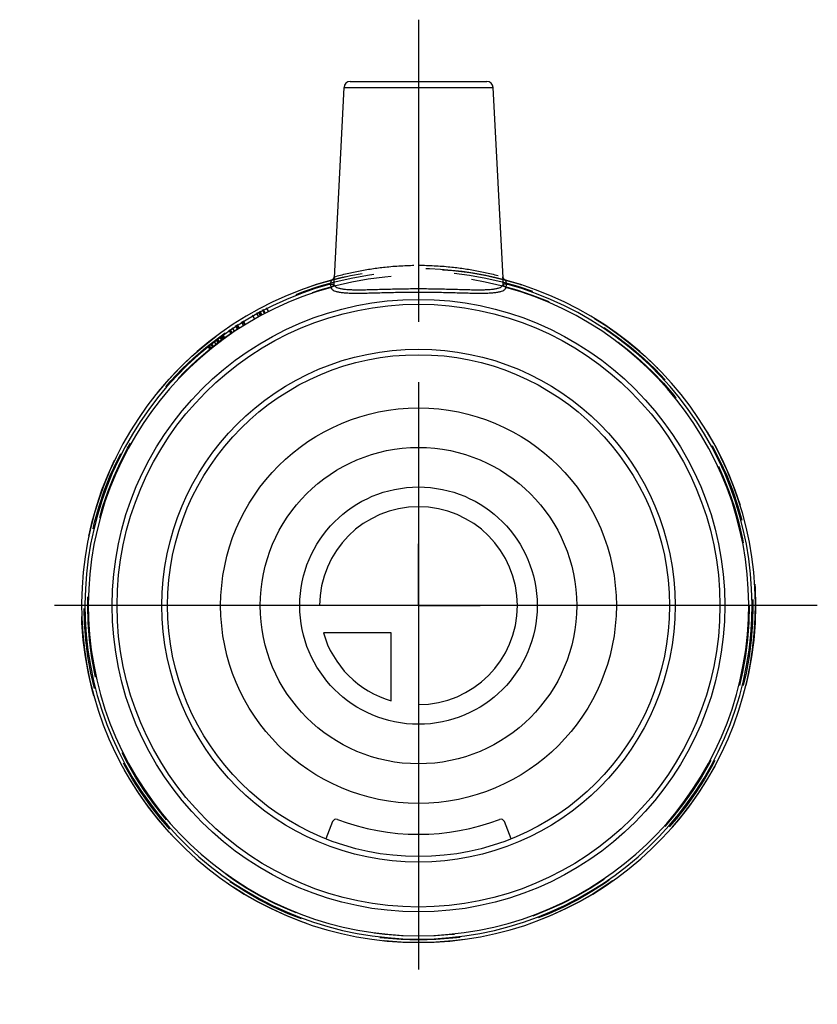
# Model space of a CAD drawing. Header units: millimetres. Extents: x 467.7 to 532.3, y 460.2 to 539.8.
import ezdxf

# ---------------------------------------------------------------- set-up
doc = ezdxf.new("R2010")
doc.units = ezdxf.units.MM
doc.header["$LTSCALE"] = 65.185185
doc.linetypes.add('CENTER', pattern=[0.6, 0.375, -0.075, 0.075, -0.075])
doc.linetypes.add('HIDDEN', pattern=[0.2, 0.1, -0.1])
for name, color, linetype in [('ACHSEN_S', 7, 'CONTINUOUS'), ('KOERPER', 7, 'CONTINUOUS'), ('KONST.EL_MIT_GEO', 7, 'CONTINUOUS'), ('KURVEN', 7, 'CONTINUOUS')]:
    doc.layers.add(name, color=color, linetype=linetype)

msp = doc.modelspace()

# ---------------------------------------------------------------- linework, layer by layer
at = {"layer": 'ACHSEN_S', "color": 2, "linetype": 'CENTER'}
for p, q in [((500, 539.825), (500, 497.425)), ((500, 492.425), (500, 497.425)), ((495, 492.425), (467.747, 492.425)), ((500, 492.425), (495, 492.425)), ((500, 492.425), (505, 492.425)), ((500, 492.425), (500, 487.425)), ((532.253, 492.425), (505, 492.425)), ((500, 487.425), (500, 460.175))]:
    msp.add_line(p, q, dxfattribs=at)
at = {"layer": 'KOERPER', "color": 7, "linetype": 'Continuous'}
for p, q in [((493.975, 534.351), (493.167, 518.937)), ((506.025, 534.351), (506.833, 518.937))]:
    msp.add_line(p, q, dxfattribs=at)
at = {"layer": 'KOERPER', "color": 8, "linetype": 'HIDDEN'}
msp.add_circle((500, 492.425), 27.25, dxfattribs=at)
at = {"layer": 'KONST.EL_MIT_GEO', "color": 7, "linetype": 'Continuous'}
for p, q in [((494.475, 534.825), (505.526, 534.825)), ((493.975, 534.351), (506.025, 534.351)), ((493.149, 518.909), (493.145, 518.902)), ((493.151, 518.916), (493.148, 518.909)), ((493.154, 518.922), (493.151, 518.915)), ((493.156, 518.928), (493.154, 518.921)), ((493.167, 518.961), (493.166, 518.956)), ((493.169, 518.973), (493.167, 518.96)), ((506.834, 518.961), (506.831, 518.973)), ((506.837, 518.948), (506.834, 518.961)), ((507.044, 518.749), (507.042, 518.749)), ((492.855, 518.435), (492.926, 518.174)), ((507.074, 518.174), (507.146, 518.435)), ((493.055, 474.957), (492.5, 473.561)), ((507.5, 473.561), (506.945, 474.957))]:
    msp.add_line(p, q, dxfattribs=at)
at = {"layer": 'KONST.EL_MIT_GEO', "color": 8, "linetype": 'HIDDEN'}
for p, q in [((493.168, 518.949), (493.169, 518.957)), ((493.168, 518.938), (493.168, 518.949)), ((493.17, 518.979), (493.169, 518.973)), ((493.17, 518.977), (493.169, 518.973)), ((493.169, 518.967), (493.17, 518.972)), ((493.169, 518.964), (493.17, 518.97)), ((493.169, 518.957), (493.169, 518.964)), ((493.17, 518.977), (493.17, 518.979)), ((493.17, 518.976), (493.17, 518.978)), ((493.17, 518.977), (493.17, 518.978)), ((493.17, 518.972), (493.17, 518.974)), ((506.831, 518.973), (506.83, 518.979)), ((506.831, 518.975), (506.83, 518.979)), ((506.831, 518.973), (506.831, 518.975)), ((506.831, 518.972), (506.831, 518.968)), ((506.831, 518.968), (506.831, 518.962)), ((506.831, 518.962), (506.832, 518.955)), ((506.832, 518.959), (506.832, 518.952)), ((506.832, 518.955), (506.832, 518.948)), ((506.832, 518.948), (506.833, 518.938)), ((487.199, 515.913), (487.055, 516.176)), ((487.292, 515.964), (487.149, 516.228)), ((487.33, 515.984), (487.188, 516.248)), ((487.518, 516.084), (487.378, 516.35)), ((487.529, 516.09), (487.39, 516.356)), ((487.59, 516.122), (487.451, 516.388)), ((487.856, 516.259), (487.72, 516.527)), ((485.845, 515.123), (485.686, 515.377)), ((485.955, 515.191), (485.798, 515.447)), ((485.958, 515.193), (485.8, 515.448)), ((485.972, 515.201), (485.815, 515.457)), ((486.735, 515.654), (486.586, 515.915)), ((487.056, 515.834), (486.911, 516.097)), ((487.059, 515.836), (486.914, 516.099)), ((487.067, 515.841), (486.922, 516.103)), ((484.841, 514.465), (484.671, 514.712)), ((484.884, 514.495), (484.714, 514.742)), ((484.886, 514.496), (484.716, 514.743)), ((484.919, 514.519), (484.75, 514.766)), ((485.106, 514.645), (484.939, 514.894)), ((485.375, 514.823), (485.211, 515.074)), ((485.468, 514.883), (485.305, 515.135)), ((485.509, 514.91), (485.347, 515.162)), ((483.624, 513.577), (483.441, 513.814)), ((483.625, 513.578), (483.442, 513.815)), ((483.797, 513.709), (483.615, 513.948)), ((483.855, 513.753), (483.674, 513.993)), ((483.908, 513.793), (483.728, 514.033)), ((484.096, 513.934), (483.918, 514.175)), ((484.141, 513.966), (483.963, 514.208)), ((484.155, 513.977), (483.977, 514.219)), ((484.228, 514.031), (484.051, 514.273)), ((484.3, 514.083), (484.124, 514.326)), ((484.329, 514.104), (484.153, 514.347)), ((482.926, 513.405), (483.116, 513.173)), ((483.236, 513.27), (483.048, 513.504)), ((483.354, 513.364), (483.167, 513.599)), ((483.183, 513.612), (483.37, 513.377)), ((483.419, 513.416), (483.233, 513.651))]:
    msp.add_line(p, q, dxfattribs=at)
at = {"layer": 'KONST.EL_MIT_GEO', "color": 7, "linetype": 'Continuous'}
for points in [[(493.025, 518.777), (493.015, 518.771), (493.004, 518.766), (492.993, 518.761), (492.982, 518.757), (492.971, 518.753), (492.96, 518.75), (492.956, 518.749)], [(493.129, 518.874), (493.124, 518.867), (493.119, 518.859), (493.113, 518.852), (493.107, 518.845), (493.1, 518.837), (493.094, 518.83), (493.086, 518.822), (493.079, 518.815), (493.071, 518.808), (493.062, 518.801), (493.053, 518.795), (493.044, 518.788), (493.035, 518.782), (493.025, 518.777)], [(493.145, 518.903), (493.142, 518.896), (493.138, 518.889), (493.134, 518.882), (493.129, 518.874)], [(493.166, 518.957), (493.164, 518.952), (493.163, 518.947), (493.162, 518.943), (493.16, 518.938), (493.158, 518.932), (493.156, 518.927)], [(493.165, 518.953), (493.163, 518.949), (493.162, 518.944), (493.16, 518.939), (493.159, 518.933), (493.156, 518.928)], [(507.043, 518.749), (507.032, 518.752), (507.022, 518.756), (507.011, 518.76), (507.002, 518.764), (506.992, 518.768), (506.983, 518.773), (506.974, 518.778), (506.965, 518.783), (506.956, 518.788), (506.948, 518.794), (506.94, 518.8), (506.933, 518.806), (506.925, 518.812), (506.918, 518.818), (506.912, 518.825), (506.905, 518.831), (506.899, 518.838), (506.893, 518.845), (506.888, 518.852), (506.882, 518.859), (506.877, 518.865), (506.872, 518.872), (506.868, 518.879), (506.864, 518.886), (506.86, 518.893), (506.856, 518.9), (506.853, 518.907), (506.85, 518.914), (506.847, 518.92), (506.845, 518.926), (506.842, 518.932), (506.84, 518.937), (506.839, 518.943), (506.837, 518.948)]]:
    msp.add_lwpolyline(points, dxfattribs=at)
at = {"layer": 'KONST.EL_MIT_GEO', "color": 8, "linetype": 'HIDDEN'}
for points in [[(493.17, 518.97), (493.17, 518.974), (493.17, 518.976)], [(506.83, 518.979), (506.83, 518.979), (506.83, 518.979), (506.83, 518.979), (506.83, 518.978), (506.83, 518.977), (506.83, 518.976), (506.83, 518.974), (506.831, 518.972)]]:
    msp.add_lwpolyline(points, dxfattribs=at)
for radius in [27.05, 26.75]:
    msp.add_circle((500, 492.425), radius, dxfattribs=at)
at = {"layer": 'KONST.EL_MIT_GEO', "color": 7, "linetype": 'Continuous'}
for radius in [24.772, 24.379, 20.75, 20.3]:
    msp.add_circle((500, 492.425), radius, dxfattribs=at)
for centre, radius, start, end in [((494.475, 534.325), 0.5, 90, 177), ((505.526, 534.325), 0.5, 3, 90), ((500, 492.425), 27.25, 104.9807, 75.0193), ((500, 492.425), 26.974, 105.36169, 74.63831), ((500, 492.425), 26.703, 105.36169, 74.63831), ((493.334, 474.847), 0.3, 69.23213, 158.3178), ((500, 492.425), 18.5, 249.23213, 290.76787), ((506.666, 474.847), 0.3, 21.6822, 110.76787)]:
    msp.add_arc(centre, radius, start, end, dxfattribs=at)
at = {"layer": 'KONST.EL_MIT_GEO', "color": 8, "linetype": 'HIDDEN'}
for centre, radius, start, end in [((500, 492.425), 27.25, 75.0193, 104.9807), ((492.879, 519.038), 0.3, 284.99837, 357.05144), ((492.879, 519.038), 0.299, 284.98226, 287.97077), ((495.308, 518.826), 2.143, 176.38455, 177.02083), ((494.438, 518.88), 1.272, 175.67654, 176.34732), ((507.122, 519.038), 0.3, 182.9488, 255.00169), ((505.655, 518.887), 1.179, 3.62623, 4.34988), ((504.888, 518.838), 1.947, 2.9472, 3.64742), ((507.121, 519.038), 0.299, 252.2328, 255.01789)]:
    msp.add_arc(centre, radius, start, end, dxfattribs=at)
for points, knots in [([(493.178, 519.023), (493.872, 519.217), (495.287, 519.548), (497.568, 519.879), (499.15, 519.959), (500, 519.959)], [0, 0, 0, 0, 0.312946, 0.630725, 1, 1, 1, 1]), ([(500, 519.959), (500.85, 519.959), (502.433, 519.879), (504.713, 519.548), (506.129, 519.217), (506.822, 519.023)], [0, 0, 0, 0, 0.369275, 0.687054, 1, 1, 1, 1]), ([(493.178, 519.023), (493.177, 519.023), (493.176, 519.02), (493.175, 519.016), (493.173, 519.009), (493.171, 518.995), (493.169, 518.97), (493.168, 518.95), (493.168, 518.938)], [0, 0, 0, 0, 0.027388, 0.081299, 0.164166, 0.276052, 0.584589, 1, 1, 1, 1]), ([(506.833, 518.938), (506.832, 518.95), (506.831, 518.97), (506.829, 518.995), (506.827, 519.009), (506.826, 519.016), (506.824, 519.02), (506.823, 519.023), (506.822, 519.023)], [0, 0, 0, 0, 0.415411, 0.723948, 0.835834, 0.918701, 0.972612, 1, 1, 1, 1])]:
    msp.add_open_spline(points, degree=3, knots=knots, dxfattribs=at)
at = {"layer": 'KONST.EL_MIT_GEO', "color": 7, "linetype": 'Continuous'}
for points, knots in [([(492.956, 518.749), (492.955, 518.749), (492.953, 518.746), (492.949, 518.74), (492.946, 518.731), (492.939, 518.714), (492.93, 518.686), (492.919, 518.646), (492.905, 518.599), (492.89, 518.547), (492.873, 518.492), (492.861, 518.454), (492.855, 518.435)], [0, 0, 0, 0, 0.011116, 0.030893, 0.059808, 0.097586, 0.197546, 0.325468, 0.475332, 0.641203, 0.817665, 1, 1, 1, 1]), ([(493.168, 518.938), (493.164, 518.867), (493.159, 518.701), (493.152, 518.536), (493.148, 518.442)], [0, 0, 0, 0, 0.430749, 1, 1, 1, 1]), ([(506.853, 518.442), (506.848, 518.536), (506.841, 518.701), (506.836, 518.867), (506.833, 518.938)], [0, 0, 0, 0, 0.569243, 1, 1, 1, 1]), ([(507.146, 518.435), (507.14, 518.454), (507.128, 518.492), (507.111, 518.547), (507.095, 518.599), (507.082, 518.646), (507.07, 518.686), (507.061, 518.714), (507.055, 518.731), (507.051, 518.74), (507.048, 518.746), (507.045, 518.749), (507.044, 518.749)], [0, 0, 0, 0, 0.182335, 0.358797, 0.524668, 0.674532, 0.802454, 0.902414, 0.940192, 0.969107, 0.988884, 1, 1, 1, 1]), ([(492.855, 518.435), (492.891, 518.433), (492.944, 518.431), (493.012, 518.431), (493.055, 518.431), (493.091, 518.432), (493.118, 518.435), (493.136, 518.437), (493.144, 518.44), (493.147, 518.441), (493.148, 518.442)], [0, 0, 0, 0, 0.372314, 0.540792, 0.689467, 0.813181, 0.907724, 0.970107, 0.988958, 1, 1, 1, 1]), ([(492.926, 518.174), (492.956, 518.182), (493.014, 518.207), (493.084, 518.27), (493.132, 518.35), (493.146, 518.412), (493.148, 518.442)], [0, 0, 0, 0, 0.251819, 0.502584, 0.751923, 1, 1, 1, 1]), ([(492.926, 518.174), (492.93, 518.152), (492.943, 518.109), (492.979, 518.05), (493.031, 517.996), (493.127, 517.927), (493.292, 517.856), (493.536, 517.795), (493.84, 517.75), (494.2, 517.722), (494.613, 517.707), (495.077, 517.704), (495.587, 517.709), (496.344, 517.726), (497.367, 517.755), (498.658, 517.784), (499.547, 517.791), (500, 517.791)], [0, 0, 0, 0, 0.00903, 0.018383, 0.028563, 0.039968, 0.067453, 0.102179, 0.144573, 0.194624, 0.252055, 0.316423, 0.387164, 0.463633, 0.630867, 0.811908, 1, 1, 1, 1]), ([(493.148, 518.442), (493.151, 518.421), (493.163, 518.378), (493.198, 518.318), (493.248, 518.264), (493.342, 518.195), (493.503, 518.124), (493.741, 518.063), (494.037, 518.02), (494.388, 517.992), (494.791, 517.979), (495.242, 517.977), (495.736, 517.984), (496.47, 518.002), (497.459, 518.033), (498.706, 518.062), (499.563, 518.07), (500, 518.07)], [0, 0, 0, 0, 0.009317, 0.018905, 0.02927, 0.040827, 0.068562, 0.103524, 0.146165, 0.196463, 0.254118, 0.318655, 0.389483, 0.465934, 0.632777, 0.812994, 1, 1, 1, 1]), ([(500, 518.07), (500.437, 518.07), (501.295, 518.062), (502.542, 518.033), (503.53, 518.002), (504.264, 517.984), (504.759, 517.977), (505.209, 517.979), (505.612, 517.992), (505.963, 518.02), (506.259, 518.063), (506.498, 518.124), (506.658, 518.195), (506.752, 518.264), (506.802, 518.318), (506.837, 518.378), (506.849, 518.421), (506.853, 518.442)], [0, 0, 0, 0, 0.187006, 0.367223, 0.534066, 0.610517, 0.681345, 0.745882, 0.803537, 0.853835, 0.896476, 0.931438, 0.959173, 0.97073, 0.981095, 0.990683, 1, 1, 1, 1]), ([(500, 517.791), (500.453, 517.791), (501.342, 517.784), (502.634, 517.755), (503.656, 517.726), (504.414, 517.709), (504.923, 517.704), (505.387, 517.707), (505.801, 517.722), (506.161, 517.75), (506.464, 517.795), (506.709, 517.856), (506.873, 517.927), (506.97, 517.996), (507.022, 518.05), (507.058, 518.109), (507.07, 518.152), (507.074, 518.174)], [0, 0, 0, 0, 0.188092, 0.369133, 0.536367, 0.612836, 0.683577, 0.747945, 0.805376, 0.855427, 0.897821, 0.932547, 0.960032, 0.971437, 0.981617, 0.99097, 1, 1, 1, 1]), ([(507.146, 518.435), (507.109, 518.433), (507.056, 518.431), (506.989, 518.431), (506.945, 518.431), (506.909, 518.432), (506.882, 518.435), (506.865, 518.437), (506.856, 518.44), (506.853, 518.441), (506.853, 518.442)], [0, 0, 0, 0, 0.372314, 0.540792, 0.689467, 0.813181, 0.907724, 0.970107, 0.988958, 1, 1, 1, 1]), ([(507.074, 518.174), (507.044, 518.182), (506.986, 518.207), (506.916, 518.27), (506.868, 518.35), (506.855, 518.412), (506.853, 518.442)], [0, 0, 0, 0, 0.251819, 0.502584, 0.751923, 1, 1, 1, 1])]:
    msp.add_open_spline(points, degree=3, knots=knots, dxfattribs=at)
at = {"layer": 'KONST.EL_MIT_GEO', "color": 8, "linetype": 'HIDDEN'}
for points in [[(492.971, 518.753), (493.007, 518.765), (493.042, 518.784), (493.071, 518.808)], [(507.03, 518.753), (506.992, 518.765), (506.955, 518.786), (506.925, 518.812)]]:
    msp.add_open_spline(points, degree=3, dxfattribs=at)
at = {"layer": 'KURVEN', "color": 40, "linetype": 'Continuous'}
for p, q in [((500, 508.425), (500, 476.425)), ((516, 492.425), (484, 492.425)), ((497.8, 490.225), (492.309, 490.225)), ((497.8, 484.733), (497.8, 490.225))]:
    msp.add_line(p, q, dxfattribs=at)
for radius in [16, 12.8, 9.6]:
    msp.add_circle((500, 492.425), radius, dxfattribs=at)
for start, end in [(270, 180), (195.96201, 254.03799)]:
    msp.add_arc((500, 492.425), 8, start, end, dxfattribs=at)

doc.saveas('drawing.dxf')
